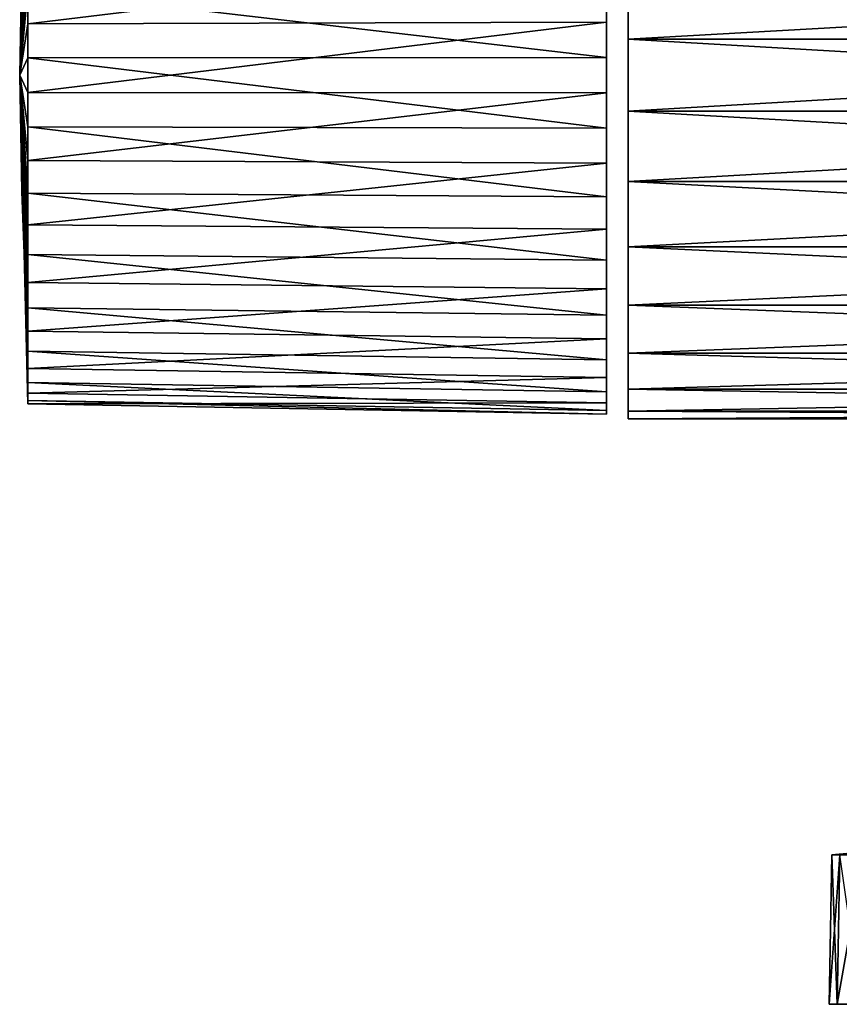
# Model space of a CAD drawing. Header units: millimetres. Extents: x -73 to 73, y -375 to 193.
# Tile 3 of 13: x -73 to -24, y -55 to 3. Entities that reach past the tile are written whole.
import ezdxf

# ---------------------------------------------------------------- set-up
doc = ezdxf.new("R2010")
doc.units = ezdxf.units.MM
doc.header["$LTSCALE"] = 65.185185
for name, color, linetype in [('10', 7, 'CONTINUOUS'), ('11', 7, 'CONTINUOUS'), ('25', 7, 'CONTINUOUS'), ('26', 7, 'CONTINUOUS'), ('36', 7, 'CONTINUOUS'), ('37', 7, 'CONTINUOUS'), ('38', 7, 'CONTINUOUS'), ('39', 7, 'CONTINUOUS'), ('5', 7, 'CONTINUOUS')]:
    doc.layers.add(name, color=color, linetype=linetype)

msp = doc.modelspace()

# ---------------------------------------------------------------- linework, layer by layer
at = {"layer": '10', "color": 7, "linetype": 'CONTINUOUS', "true_color": 0xa2afbf}
for points in [[(-24.527, -55.45, -4.878), (-25.008, -55.45), (-24.376, -46.528, -4.849), (-24.527, -55.45, -4.878)], [(-25.008, -55.45), (-24.527, -55.45, 4.878), (-24.853, -46.528), (-25.008, -55.45)], [(-24.376, -46.528, -4.849), (-25.008, -55.45), (-24.853, -46.528), (-24.376, -46.528, -4.849)], [(-24.853, -46.528), (-24.527, -55.45, 4.878), (-24.376, -46.528, 4.849), (-24.853, -46.528)], [(-23.105, -55.45, -9.568), (-24.527, -55.45, -4.878), (-22.961, -46.528, -9.511), (-23.105, -55.45, -9.568)], [(-22.961, -46.528, -9.511), (-24.527, -55.45, -4.878), (-24.376, -46.528, -4.849), (-22.961, -46.528, -9.511)], [(-24.527, -55.45, 4.878), (-23.105, -55.45, 9.568), (-24.376, -46.528, 4.849), (-24.527, -55.45, 4.878)]]:
    msp.add_3dface(points, dxfattribs=at)
at = {"layer": '11', "color": 7, "linetype": 'CONTINUOUS', "true_color": 0xa2afbf}
for points in [[(-19.931, -46.098), (-19.822, -46.098, -2.083), (-24.853, -46.528), (-19.931, -46.098)], [(-19.931, -46.098), (-24.853, -46.528), (-24.376, -46.528, 4.849), (-19.931, -46.098)], [(-19.822, -46.098, -2.083), (-24.376, -46.528, -4.849), (-24.853, -46.528), (-19.822, -46.098, -2.083)]]:
    msp.add_3dface(points, dxfattribs=at)
at = {"layer": '25', "color": 7, "linetype": 'CONTINUOUS', "true_color": 0xa2afbf}
for points in [[(-73.179, 6.949, 6.949), (-73.3, 0), (-72.817, 13.893, 13.893), (-73.179, 6.949, 6.949)], [(-72.817, 13.893, 13.893), (-73.3, 0), (-72.817, 10.701, 16.478), (-72.817, 13.893, 13.893)], [(-72.817, 10.701, 16.478), (-73.3, 0), (-72.817, 7.041, 18.343), (-72.817, 10.701, 16.478)], [(-72.817, 7.041, 18.343), (-73.3, 0), (-72.817, 3.074, 19.406), (-72.817, 7.041, 18.343)], [(-72.817, 3.074, 19.406), (-73.3, 0), (-72.817, -1.028, 19.621), (-72.817, 3.074, 19.406)], [(-72.817, -1.028, 19.621), (-73.3, 0), (-72.817, -5.085, 18.978), (-72.817, -1.028, 19.621)], [(-72.817, -5.085, 18.978), (-73.3, 0), (-72.817, -8.92, 17.506), (-72.817, -5.085, 18.978)], [(-72.817, -8.92, 17.506), (-73.3, 0), (-72.817, -12.365, 15.269), (-72.817, -8.92, 17.506)], [(-72.817, -12.365, 15.269), (-73.3, 0), (-72.817, -15.269, 12.365), (-72.817, -12.365, 15.269)], [(-72.817, -15.269, 12.365), (-73.3, 0), (-72.817, -17.506, 8.92), (-72.817, -15.269, 12.365)], [(-72.817, -17.506, 8.92), (-73.3, 0), (-72.817, -18.978, 5.085), (-72.817, -17.506, 8.92)], [(-72.817, -18.978, 5.085), (-73.3, 0), (-72.817, -19.621, 1.028), (-72.817, -18.978, 5.085)], [(-72.817, -19.621, 1.028), (-73.3, 0), (-72.817, -19.406, -3.074), (-72.817, -19.621, 1.028)], [(-72.817, -19.406, -3.074), (-73.3, 0), (-72.817, -18.343, -7.041), (-72.817, -19.406, -3.074)], [(-72.817, -18.343, -7.041), (-73.3, 0), (-72.817, -16.478, -10.701), (-72.817, -18.343, -7.041)], [(-72.817, -16.478, -10.701), (-73.3, 0), (-73.179, -6.949, -6.949), (-72.817, -16.478, -10.701)], [(-72.817, -13.893, -13.893), (-72.817, -16.478, -10.701), (-73.179, -6.949, -6.949), (-72.817, -13.893, -13.893)]]:
    msp.add_3dface(points, dxfattribs=at)
at = {"layer": '26', "color": 7, "linetype": 'CONTINUOUS', "true_color": 0xa2afbf}
for points in [[(-72.817, 18.978, -5.085), (-73.3, 0), (-72.817, 19.621, -1.028), (-72.817, 18.978, -5.085)], [(-72.817, 19.621, -1.028), (-73.3, 0), (-72.817, 19.406, 3.074), (-72.817, 19.621, -1.028)], [(-72.817, 19.406, 3.074), (-73.3, 0), (-72.817, 18.343, 7.041), (-72.817, 19.406, 3.074)], [(-72.817, 17.506, -8.92), (-73.3, 0), (-72.817, 18.978, -5.085), (-72.817, 17.506, -8.92)], [(-72.817, 18.343, 7.041), (-73.3, 0), (-72.817, 16.478, 10.701), (-72.817, 18.343, 7.041)], [(-72.817, 15.269, -12.365), (-73.3, 0), (-72.817, 17.506, -8.92), (-72.817, 15.269, -12.365)], [(-73.3, 0), (-73.179, 6.949, 6.949), (-72.817, 16.478, 10.701), (-73.3, 0)], [(-72.817, 12.365, -15.269), (-73.3, 0), (-72.817, 15.269, -12.365), (-72.817, 12.365, -15.269)], [(-72.817, 8.92, -17.506), (-73.3, 0), (-72.817, 12.365, -15.269), (-72.817, 8.92, -17.506)], [(-72.817, 5.085, -18.978), (-73.3, 0), (-72.817, 8.92, -17.506), (-72.817, 5.085, -18.978)], [(-72.817, 1.028, -19.621), (-73.3, 0), (-72.817, 5.085, -18.978), (-72.817, 1.028, -19.621)], [(-72.817, -3.074, -19.406), (-73.3, 0), (-72.817, 1.028, -19.621), (-72.817, -3.074, -19.406)], [(-73.3, 0), (-72.817, -13.893, -13.893), (-73.179, -6.949, -6.949), (-73.3, 0)], [(-72.817, -13.893, -13.893), (-73.3, 0), (-72.817, -10.701, -16.478), (-72.817, -13.893, -13.893)], [(-72.817, -10.701, -16.478), (-73.3, 0), (-72.817, -7.041, -18.343), (-72.817, -10.701, -16.478)], [(-72.817, -7.041, -18.343), (-73.3, 0), (-72.817, -3.074, -19.406), (-72.817, -7.041, -18.343)]]:
    msp.add_3dface(points, dxfattribs=at)
at = {"layer": '36', "color": 7, "linetype": 'CONTINUOUS', "true_color": 0xa2afbf}
for points in [[(-72.817, 7.041, 18.343), (-72.817, 3.074, 19.406), (-38.3, 7.257, 18.905), (-72.817, 7.041, 18.343)], [(-38.3, 7.257, 18.905), (-72.817, 3.074, 19.406), (-38.3, 3.168, 20.001), (-38.3, 7.257, 18.905)], [(-72.817, 3.074, 19.406), (-72.817, -1.028, 19.621), (-38.3, 3.168, 20.001), (-72.817, 3.074, 19.406)], [(-38.3, 3.168, 20.001), (-72.817, -1.028, 19.621), (-38.3, -1.06, 20.222), (-38.3, 3.168, 20.001)], [(-72.817, -1.028, 19.621), (-72.817, -5.085, 18.978), (-38.3, -1.06, 20.222), (-72.817, -1.028, 19.621)], [(-38.3, -1.06, 20.222), (-72.817, -5.085, 18.978), (-38.3, -5.241, 19.56), (-38.3, -1.06, 20.222)], [(-72.817, -5.085, 18.978), (-72.817, -8.92, 17.506), (-38.3, -5.241, 19.56), (-72.817, -5.085, 18.978)], [(-38.3, -5.241, 19.56), (-72.817, -8.92, 17.506), (-38.3, -9.193, 18.043), (-38.3, -5.241, 19.56)], [(-72.817, -8.92, 17.506), (-72.817, -12.365, 15.269), (-38.3, -9.193, 18.043), (-72.817, -8.92, 17.506)], [(-38.3, -9.193, 18.043), (-72.817, -12.365, 15.269), (-38.3, -12.744, 15.737), (-38.3, -9.193, 18.043)], [(-72.817, -12.365, 15.269), (-72.817, -15.269, 12.365), (-38.3, -12.744, 15.737), (-72.817, -12.365, 15.269)], [(-38.3, -12.744, 15.737), (-72.817, -15.269, 12.365), (-38.3, -15.737, 12.744), (-38.3, -12.744, 15.737)], [(-72.817, -16.478, -10.701), (-72.817, -13.893, -13.893), (-38.3, -16.983, -11.029), (-72.817, -16.478, -10.701)], [(-38.3, -16.983, -11.029), (-72.817, -13.893, -13.893), (-38.3, -14.319, -14.319), (-38.3, -16.983, -11.029)], [(-72.817, -15.269, 12.365), (-72.817, -17.506, 8.92), (-38.3, -15.737, 12.744), (-72.817, -15.269, 12.365)], [(-38.3, -15.737, 12.744), (-72.817, -17.506, 8.92), (-38.3, -18.043, 9.193), (-38.3, -15.737, 12.744)], [(-72.817, -18.343, -7.041), (-72.817, -16.478, -10.701), (-38.3, -18.905, -7.257), (-72.817, -18.343, -7.041)], [(-38.3, -18.905, -7.257), (-72.817, -16.478, -10.701), (-38.3, -16.983, -11.029), (-38.3, -18.905, -7.257)], [(-72.817, -17.506, 8.92), (-72.817, -18.978, 5.085), (-38.3, -18.043, 9.193), (-72.817, -17.506, 8.92)], [(-38.3, -18.043, 9.193), (-72.817, -18.978, 5.085), (-38.3, -19.56, 5.241), (-38.3, -18.043, 9.193)], [(-72.817, -19.406, -3.074), (-72.817, -18.343, -7.041), (-38.3, -20.001, -3.168), (-72.817, -19.406, -3.074)], [(-38.3, -20.001, -3.168), (-72.817, -18.343, -7.041), (-38.3, -18.905, -7.257), (-38.3, -20.001, -3.168)], [(-72.817, -18.978, 5.085), (-72.817, -19.621, 1.028), (-38.3, -19.56, 5.241), (-72.817, -18.978, 5.085)], [(-72.817, -19.621, 1.028), (-72.817, -19.406, -3.074), (-38.3, -20.222, 1.06), (-72.817, -19.621, 1.028)], [(-38.3, -20.222, 1.06), (-72.817, -19.406, -3.074), (-38.3, -20.001, -3.168), (-38.3, -20.222, 1.06)], [(-38.3, -19.56, 5.241), (-72.817, -19.621, 1.028), (-38.3, -20.222, 1.06), (-38.3, -19.56, 5.241)]]:
    msp.add_3dface(points, dxfattribs=at)
at = {"layer": '37', "color": 7, "linetype": 'CONTINUOUS', "true_color": 0xa2afbf}
for points in [[(-38.3, 1.06, -20.222), (-72.817, 5.085, -18.978), (-38.3, 5.241, -19.56), (-38.3, 1.06, -20.222)], [(-72.817, 1.028, -19.621), (-72.817, 5.085, -18.978), (-38.3, 1.06, -20.222), (-72.817, 1.028, -19.621)], [(-38.3, -3.168, -20.001), (-72.817, 1.028, -19.621), (-38.3, 1.06, -20.222), (-38.3, -3.168, -20.001)], [(-72.817, -3.074, -19.406), (-72.817, 1.028, -19.621), (-38.3, -3.168, -20.001), (-72.817, -3.074, -19.406)], [(-72.817, -7.041, -18.343), (-72.817, -3.074, -19.406), (-38.3, -7.257, -18.905), (-72.817, -7.041, -18.343)], [(-38.3, -7.257, -18.905), (-72.817, -3.074, -19.406), (-38.3, -3.168, -20.001), (-38.3, -7.257, -18.905)], [(-72.817, -10.701, -16.478), (-72.817, -7.041, -18.343), (-38.3, -11.029, -16.983), (-72.817, -10.701, -16.478)], [(-38.3, -11.029, -16.983), (-72.817, -7.041, -18.343), (-38.3, -7.257, -18.905), (-38.3, -11.029, -16.983)], [(-72.817, -13.893, -13.893), (-72.817, -10.701, -16.478), (-38.3, -14.319, -14.319), (-72.817, -13.893, -13.893)], [(-38.3, -14.319, -14.319), (-72.817, -10.701, -16.478), (-38.3, -11.029, -16.983), (-38.3, -14.319, -14.319)]]:
    msp.add_3dface(points, dxfattribs=at)
at = {"layer": '38', "color": 7, "linetype": 'CONTINUOUS', "true_color": 0xa2afbf}
for points in [[(-37, 6.335, 19.497), (-37, 2.143, 20.388), (37, 6.335, 19.497), (-37, 6.335, 19.497)], [(37, 6.335, 19.497), (-37, 2.143, 20.388), (37, 2.143, 20.388), (37, 6.335, 19.497)], [(-37, 2.143, 20.388), (-37, -2.143, 20.388), (37, 2.143, 20.388), (-37, 2.143, 20.388)], [(37, 2.143, 20.388), (-37, -2.143, 20.388), (37, -2.143, 20.388), (37, 2.143, 20.388)], [(-37, -2.143, 20.388), (-37, -6.335, 19.497), (37, -2.143, 20.388), (-37, -2.143, 20.388)], [(37, -2.143, 20.388), (-37, -6.335, 19.497), (37, -6.335, 19.497), (37, -2.143, 20.388)], [(-37, -6.335, 19.497), (-37, -10.25, 17.754), (37, -6.335, 19.497), (-37, -6.335, 19.497)], [(37, -6.335, 19.497), (-37, -10.25, 17.754), (37, -10.25, 17.754), (37, -6.335, 19.497)], [(-37, -10.25, 17.754), (-37, -13.717, 15.234), (37, -10.25, 17.754), (-37, -10.25, 17.754)], [(37, -10.25, 17.754), (-37, -13.717, 15.234), (37, -13.717, 15.234), (37, -10.25, 17.754)], [(-37, -13.717, 15.234), (-37, -16.585, 12.05), (37, -13.717, 15.234), (-37, -13.717, 15.234)], [(37, -13.717, 15.234), (-37, -16.585, 12.05), (37, -16.585, 12.05), (37, -13.717, 15.234)], [(-37, -16.585, 12.05), (-37, -18.728, 8.338), (37, -16.585, 12.05), (-37, -16.585, 12.05)], [(37, -16.585, 12.05), (-37, -18.728, 8.338), (37, -18.728, 8.338), (37, -16.585, 12.05)], [(-37, -18.728, 8.338), (-37, -20.052, 4.262), (37, -18.728, 8.338), (-37, -18.728, 8.338)], [(37, -18.728, 8.338), (-37, -20.052, 4.262), (37, -20.052, 4.262), (37, -18.728, 8.338)], [(-37, -20.052, 4.262), (-37, -20.5), (37, -20.052, 4.262), (-37, -20.052, 4.262)], [(37, -20.052, 4.262), (-37, -20.5), (37, -20.5), (37, -20.052, 4.262)]]:
    msp.add_3dface(points, dxfattribs=at)
at = {"layer": '39', "color": 7, "linetype": 'CONTINUOUS', "true_color": 0xa2afbf}
for points in [[(37, 6.335, -19.497), (37, 2.143, -20.388), (-37, 6.335, -19.497), (37, 6.335, -19.497)], [(-37, 6.335, -19.497), (37, 2.143, -20.388), (-37, 2.143, -20.388), (-37, 6.335, -19.497)], [(37, 2.143, -20.388), (37, -2.143, -20.388), (-37, 2.143, -20.388), (37, 2.143, -20.388)], [(-37, 2.143, -20.388), (37, -2.143, -20.388), (-37, -2.143, -20.388), (-37, 2.143, -20.388)], [(37, -2.143, -20.388), (37, -6.335, -19.497), (-37, -2.143, -20.388), (37, -2.143, -20.388)], [(-37, -2.143, -20.388), (37, -6.335, -19.497), (-37, -6.335, -19.497), (-37, -2.143, -20.388)], [(37, -6.335, -19.497), (37, -10.25, -17.754), (-37, -6.335, -19.497), (37, -6.335, -19.497)], [(-37, -6.335, -19.497), (37, -10.25, -17.754), (-37, -10.25, -17.754), (-37, -6.335, -19.497)], [(37, -10.25, -17.754), (37, -13.717, -15.234), (-37, -10.25, -17.754), (37, -10.25, -17.754)], [(-37, -10.25, -17.754), (37, -13.717, -15.234), (-37, -13.717, -15.234), (-37, -10.25, -17.754)], [(37, -13.717, -15.234), (37, -16.585, -12.05), (-37, -13.717, -15.234), (37, -13.717, -15.234)], [(-37, -13.717, -15.234), (37, -16.585, -12.05), (-37, -16.585, -12.05), (-37, -13.717, -15.234)], [(37, -16.585, -12.05), (37, -18.728, -8.338), (-37, -16.585, -12.05), (37, -16.585, -12.05)], [(-37, -16.585, -12.05), (37, -18.728, -8.338), (-37, -18.728, -8.338), (-37, -16.585, -12.05)], [(37, -18.728, -8.338), (37, -20.052, -4.262), (-37, -18.728, -8.338), (37, -18.728, -8.338)], [(-37, -18.728, -8.338), (37, -20.052, -4.262), (-37, -20.052, -4.262), (-37, -18.728, -8.338)], [(37, -20.5), (-37, -20.5), (-37, -20.052, -4.262), (37, -20.5)], [(37, -20.052, -4.262), (37, -20.5), (-37, -20.052, -4.262), (37, -20.052, -4.262)]]:
    msp.add_3dface(points, dxfattribs=at)
at = {"layer": '5', "color": 7, "linetype": 'CONTINUOUS', "true_color": 0xa2afbf}
for points in [[(-25.008, -55.45), (-24.527, -55.45, -4.878), (-24.527, -55.45, 4.878), (-25.008, -55.45)], [(-24.527, -55.45, -4.878), (-23.105, -55.45, -9.568), (-24.527, -55.45, 4.878), (-24.527, -55.45, -4.878)], [(-24.527, -55.45, 4.878), (-23.105, -55.45, -9.568), (-23.105, -55.45, 9.568), (-24.527, -55.45, 4.878)]]:
    msp.add_3dface(points, dxfattribs=at)

doc.saveas('drawing.dxf')
